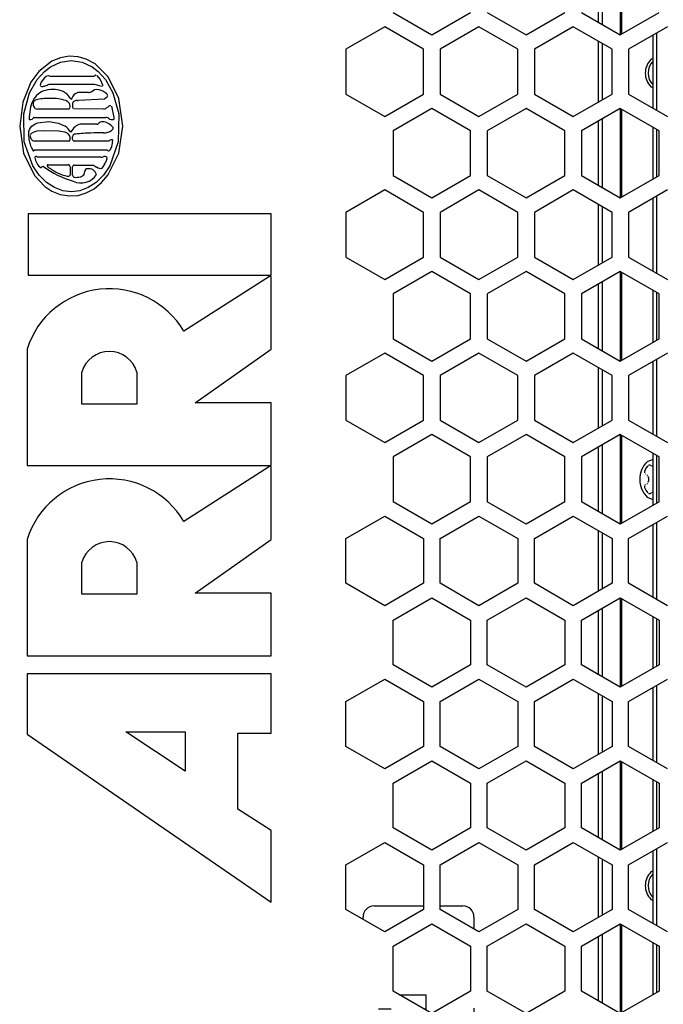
# Model space of a CAD drawing. Header units: millimetres. Extents: x -154 to 86, y -114 to 336.
# Tile 8 of 15: x -46 to 12, y 86 to 175. Entities that reach past the tile are written whole.
import ezdxf

# ---------------------------------------------------------------- set-up
doc = ezdxf.new("R2010")
doc.units = ezdxf.units.MM

# ---------------------------------------------------------------- blocks, each defined once
blk = doc.blocks.new('Gehaeuseschale-oben-Einbaudummy__1', base_point=(-136.349, -11.25))
at = {"color": 7, "linetype": 'Continuous'}
for p, q in [((-12.349, 175.889), (-8.849, 173.869)), ((-8.849, 173.869), (-5.349, 175.889)), ((-3.849, 175.889), (-0.349, 173.869)), ((-0.349, 173.869), (3.151, 175.889)), ((4.651, 175.889), (8.151, 173.869)), ((8.151, 173.869), (11.651, 175.889)), ((-13.099, 174.593), (-16.599, 172.572)), ((-9.599, 172.572), (-13.099, 174.593)), ((-4.599, 174.593), (-8.099, 172.572)), ((-1.099, 172.572), (-4.599, 174.593)), ((3.901, 174.593), (0.401, 172.572)), ((7.401, 172.572), (3.901, 174.593)), ((12.401, 174.593), (8.901, 172.572)), ((-16.599, 172.572), (-16.599, 168.53)), ((-9.599, 168.53), (-9.599, 172.572)), ((-8.099, 172.572), (-8.099, 168.53)), ((-1.099, 168.53), (-1.099, 172.572)), ((0.401, 172.572), (0.401, 168.53)), ((7.401, 168.53), (7.401, 172.572)), ((8.901, 172.572), (8.901, 168.53)), ((-16.599, 168.53), (-13.099, 166.51)), ((-13.099, 166.51), (-9.599, 168.53)), ((-8.099, 168.53), (-4.599, 166.51)), ((-4.599, 166.51), (-1.099, 168.53)), ((0.401, 168.53), (3.901, 166.51)), ((3.901, 166.51), (7.401, 168.53)), ((8.901, 168.53), (12.401, 166.51)), ((-8.849, 167.231), (-12.349, 165.211)), ((-5.349, 165.211), (-8.849, 167.231)), ((-0.349, 167.231), (-3.849, 165.211)), ((3.151, 165.211), (-0.349, 167.231)), ((8.151, 167.231), (4.651, 165.211)), ((11.651, 165.211), (8.151, 167.231)), ((-12.349, 165.211), (-12.349, 161.169)), ((-5.349, 161.169), (-5.349, 165.211)), ((-3.849, 165.211), (-3.849, 161.169)), ((3.151, 161.169), (3.151, 165.211)), ((4.651, 165.211), (4.651, 161.169)), ((11.651, 161.169), (11.651, 165.211)), ((-12.349, 161.169), (-8.849, 159.149)), ((-8.849, 159.149), (-5.349, 161.169)), ((-3.849, 161.169), (-0.349, 159.149)), ((-0.349, 159.149), (3.151, 161.169)), ((4.651, 161.169), (8.151, 159.149)), ((8.151, 159.149), (11.651, 161.169)), ((-13.099, 159.873), (-16.599, 157.852)), ((-9.599, 157.852), (-13.099, 159.873)), ((-4.599, 159.873), (-8.099, 157.852)), ((-1.099, 157.852), (-4.599, 159.873)), ((3.901, 159.873), (0.401, 157.852)), ((7.401, 157.852), (3.901, 159.873)), ((12.401, 159.873), (8.901, 157.852)), ((-16.599, 157.852), (-16.599, 153.81)), ((-9.599, 153.81), (-9.599, 157.852)), ((-8.099, 157.852), (-8.099, 153.81)), ((-1.099, 153.81), (-1.099, 157.852)), ((0.401, 157.852), (0.401, 153.81)), ((7.401, 153.81), (7.401, 157.852)), ((8.901, 157.852), (8.901, 153.81)), ((-16.599, 153.81), (-13.099, 151.79)), ((-13.099, 151.79), (-9.599, 153.81)), ((-8.099, 153.81), (-4.599, 151.79)), ((-4.599, 151.79), (-1.099, 153.81)), ((0.401, 153.81), (3.901, 151.79)), ((3.901, 151.79), (7.401, 153.81)), ((8.901, 153.81), (12.401, 151.79)), ((-8.849, 152.511), (-12.349, 150.491)), ((-5.349, 150.491), (-8.849, 152.511)), ((-0.349, 152.511), (-3.849, 150.491)), ((3.151, 150.491), (-0.349, 152.511)), ((8.151, 152.511), (4.651, 150.491)), ((11.651, 150.491), (8.151, 152.511)), ((-12.349, 150.491), (-12.349, 146.449)), ((-5.349, 146.449), (-5.349, 150.491)), ((-3.849, 150.491), (-3.849, 146.449)), ((3.151, 146.449), (3.151, 150.491)), ((4.651, 150.491), (4.651, 146.449)), ((11.651, 146.449), (11.651, 150.491)), ((-12.349, 146.449), (-8.849, 144.429)), ((-8.849, 144.429), (-5.349, 146.449)), ((-3.849, 146.449), (-0.349, 144.429)), ((-0.349, 144.429), (3.151, 146.449)), ((4.651, 146.449), (8.151, 144.429)), ((8.151, 144.429), (11.651, 146.449)), ((-13.099, 145.153), (-16.599, 143.132)), ((-9.599, 143.132), (-13.099, 145.153)), ((-4.599, 145.153), (-8.099, 143.132)), ((-1.099, 143.132), (-4.599, 145.153)), ((3.901, 145.153), (0.401, 143.132)), ((7.401, 143.132), (3.901, 145.153)), ((12.401, 145.153), (8.901, 143.132)), ((-16.599, 143.132), (-16.599, 139.09)), ((-9.599, 139.09), (-9.599, 143.132)), ((-8.099, 143.132), (-8.099, 139.09)), ((-1.099, 139.09), (-1.099, 143.132)), ((0.401, 143.132), (0.401, 139.09)), ((7.401, 139.09), (7.401, 143.132)), ((8.901, 143.132), (8.901, 139.09)), ((-16.599, 139.09), (-13.099, 137.07)), ((-13.099, 137.07), (-9.599, 139.09)), ((-8.099, 139.09), (-4.599, 137.07)), ((-4.599, 137.07), (-1.099, 139.09)), ((0.401, 139.09), (3.901, 137.07)), ((3.901, 137.07), (7.401, 139.09)), ((8.901, 139.09), (12.401, 137.07)), ((-8.849, 137.791), (-12.349, 135.771)), ((-5.349, 135.771), (-8.849, 137.791)), ((-0.349, 137.791), (-3.849, 135.771)), ((3.151, 135.771), (-0.349, 137.791)), ((8.151, 137.791), (4.651, 135.771)), ((11.651, 135.771), (8.151, 137.791)), ((-12.349, 135.771), (-12.349, 131.729)), ((-5.349, 131.729), (-5.349, 135.771)), ((-3.849, 135.771), (-3.849, 131.729)), ((3.151, 131.729), (3.151, 135.771)), ((4.651, 135.771), (4.651, 131.729)), ((11.651, 131.729), (11.651, 135.771)), ((-8.849, 129.709), (-12.349, 131.729)), ((-5.349, 131.729), (-8.849, 129.709)), ((-0.349, 129.709), (-3.849, 131.729)), ((3.151, 131.729), (-0.349, 129.709)), ((8.151, 129.709), (4.651, 131.729)), ((11.651, 131.729), (8.151, 129.709)), ((-16.599, 128.41), (-13.099, 130.43)), ((-13.099, 130.43), (-9.599, 128.41)), ((-8.099, 128.41), (-4.599, 130.43)), ((-4.599, 130.43), (-1.099, 128.41)), ((0.401, 128.41), (3.901, 130.43)), ((3.901, 130.43), (7.401, 128.41)), ((8.901, 128.41), (12.401, 130.43)), ((-16.599, 124.368), (-16.599, 128.41)), ((-9.599, 128.41), (-9.599, 124.368)), ((-8.099, 124.368), (-8.099, 128.41)), ((-1.099, 128.41), (-1.099, 124.368)), ((0.401, 124.368), (0.401, 128.41)), ((7.401, 128.41), (7.401, 124.368)), ((8.901, 124.368), (8.901, 128.41)), ((-13.099, 122.347), (-16.599, 124.368)), ((-9.599, 124.368), (-13.099, 122.347)), ((-4.599, 122.347), (-8.099, 124.368)), ((-1.099, 124.368), (-4.599, 122.347)), ((3.901, 122.347), (0.401, 124.368)), ((7.401, 124.368), (3.901, 122.347)), ((12.401, 122.347), (8.901, 124.368)), ((-12.349, 121.051), (-8.849, 123.071)), ((-8.849, 123.071), (-5.349, 121.051)), ((-3.849, 121.051), (-0.349, 123.071)), ((-0.349, 123.071), (3.151, 121.051)), ((4.651, 121.051), (8.151, 123.071)), ((8.151, 123.071), (11.651, 121.051)), ((-12.349, 117.009), (-12.349, 121.051)), ((-5.349, 121.051), (-5.349, 117.009)), ((-3.849, 117.009), (-3.849, 121.051)), ((3.151, 121.051), (3.151, 117.009)), ((4.651, 117.009), (4.651, 121.051)), ((11.651, 121.051), (11.651, 117.009)), ((-8.849, 114.989), (-12.349, 117.009)), ((-5.349, 117.009), (-8.849, 114.989)), ((-0.349, 114.989), (-3.849, 117.009)), ((3.151, 117.009), (-0.349, 114.989)), ((8.151, 114.989), (4.651, 117.009)), ((11.651, 117.009), (8.151, 114.989)), ((-16.599, 113.69), (-13.099, 115.71)), ((-13.099, 115.71), (-9.599, 113.69)), ((-8.099, 113.69), (-4.599, 115.71)), ((-4.599, 115.71), (-1.099, 113.69)), ((0.401, 113.69), (3.901, 115.71)), ((3.901, 115.71), (7.401, 113.69)), ((8.901, 113.69), (12.401, 115.71)), ((-16.599, 109.648), (-16.599, 113.69)), ((-9.599, 113.69), (-9.599, 109.648)), ((-8.099, 109.648), (-8.099, 113.69)), ((-1.099, 113.69), (-1.099, 109.648)), ((0.401, 109.648), (0.401, 113.69)), ((7.401, 113.69), (7.401, 109.648)), ((8.901, 109.648), (8.901, 113.69)), ((-13.099, 107.627), (-16.599, 109.648)), ((-9.599, 109.648), (-13.099, 107.627)), ((-4.599, 107.627), (-8.099, 109.648)), ((-1.099, 109.648), (-4.599, 107.627)), ((3.901, 107.627), (0.401, 109.648)), ((7.401, 109.648), (3.901, 107.627)), ((12.401, 107.627), (8.901, 109.648)), ((-12.349, 106.331), (-8.849, 108.351)), ((-8.849, 108.351), (-5.349, 106.331)), ((-3.849, 106.331), (-0.349, 108.351)), ((-0.349, 108.351), (3.151, 106.331)), ((4.651, 106.331), (8.151, 108.351)), ((8.151, 108.351), (11.651, 106.331)), ((-12.349, 102.289), (-12.349, 106.331)), ((-5.349, 106.331), (-5.349, 102.289)), ((-3.849, 102.289), (-3.849, 106.331)), ((3.151, 106.331), (3.151, 102.289)), ((4.651, 102.289), (4.651, 106.331)), ((11.651, 106.331), (11.651, 102.289)), ((-8.849, 100.269), (-12.349, 102.289)), ((-5.349, 102.289), (-8.849, 100.269)), ((-0.349, 100.269), (-3.849, 102.289)), ((3.151, 102.289), (-0.349, 100.269)), ((8.151, 100.269), (4.651, 102.289)), ((11.651, 102.289), (8.151, 100.269)), ((-16.599, 98.97), (-13.099, 100.99)), ((-13.099, 100.99), (-9.599, 98.97)), ((-8.099, 98.97), (-4.599, 100.99)), ((-4.599, 100.99), (-1.099, 98.97)), ((0.401, 98.97), (3.901, 100.99)), ((3.901, 100.99), (7.401, 98.97)), ((8.901, 98.97), (12.401, 100.99)), ((-16.599, 94.928), (-16.599, 98.97)), ((-9.599, 98.97), (-9.599, 94.928)), ((-8.099, 94.928), (-8.099, 98.97)), ((-1.099, 98.97), (-1.099, 94.928)), ((0.401, 94.928), (0.401, 98.97)), ((7.401, 98.97), (7.401, 94.928)), ((8.901, 94.928), (8.901, 98.97)), ((-13.099, 92.907), (-16.599, 94.928)), ((-9.599, 94.928), (-13.099, 92.907)), ((-4.599, 92.907), (-8.099, 94.928)), ((-1.099, 94.928), (-4.599, 92.907)), ((3.901, 92.907), (0.401, 94.928)), ((7.401, 94.928), (3.901, 92.907)), ((12.401, 92.907), (8.901, 94.928)), ((-12.349, 91.611), (-8.849, 93.631)), ((-8.849, 93.631), (-5.349, 91.611)), ((-3.849, 91.611), (-0.349, 93.631)), ((-0.349, 93.631), (3.151, 91.611)), ((4.651, 91.611), (8.151, 93.631)), ((8.151, 93.631), (11.651, 91.611)), ((-12.349, 87.569), (-12.349, 91.611)), ((-5.349, 91.611), (-5.349, 87.569)), ((-3.849, 87.569), (-3.849, 91.611)), ((3.151, 91.611), (3.151, 87.569)), ((4.651, 87.569), (4.651, 91.611)), ((11.651, 91.611), (11.651, 87.569)), ((-8.849, 85.549), (-12.349, 87.569)), ((-5.349, 87.569), (-8.849, 85.549)), ((-0.349, 85.549), (-3.849, 87.569)), ((3.151, 87.569), (-0.349, 85.549)), ((8.151, 85.549), (4.651, 87.569)), ((11.651, 87.569), (8.151, 85.549))]:
    blk.add_line(p, q, dxfattribs=at)
blk = doc.blocks.new('Linsenschraube_selbstfurchend_21__10', base_point=(10.334, 132.473))
at = {"color": 7, "linetype": 'Continuous'}
for p, q in [((10.458, 134.756), (10.334, 134.466)), ((10.334, 134.466), (10.338, 134.336)), ((10.391, 134.252), (10.431, 134.22)), ((10.622, 134.966), (10.458, 134.756)), ((10.737, 135.027), (10.694, 135.014)), ((10.823, 135.026), (10.737, 135.027)), ((10.893, 134.999), (10.823, 135.026)), ((10.935, 134.966), (10.893, 134.999)), ((10.98, 134.931), (10.935, 134.966)), ((11.091, 134.901), (11.033, 134.909)), ((10.543, 134.173), (10.611, 134.112)), ((10.611, 133.388), (10.543, 133.327)), ((10.646, 134.039), (10.678, 133.868)), ((10.678, 133.632), (10.646, 133.461)), ((10.678, 133.868), (10.684, 133.75)), ((10.684, 133.75), (10.678, 133.632)), ((10.338, 133.164), (10.338, 133.019)), ((10.338, 133.019), (10.445, 132.765)), ((10.391, 133.248), (10.356, 133.203)), ((10.431, 133.28), (10.391, 133.248)), ((10.445, 132.765), (10.622, 132.534)), ((10.694, 132.486), (10.737, 132.473)), ((10.737, 132.473), (10.823, 132.474)), ((10.823, 132.474), (10.863, 132.486)), ((10.863, 132.486), (10.935, 132.534)), ((10.935, 132.534), (10.98, 132.569)), ((11.033, 132.591), (11.091, 132.599))]:
    blk.add_line(p, q, dxfattribs=at)
blk = doc.blocks.new('30083-95-10-01-00__19', base_point=(11.084, 19.525))
at = {"color": 7, "linetype": 'Continuous'}
for p, q in [((11.084, 173.832), (11.084, 167.27)), ((11.084, 165.538), (11.084, 160.842)), ((11.084, 159.112), (11.084, 152.55)), ((11.084, 150.818), (11.084, 146.122)), ((11.084, 144.392), (11.084, 137.83)), ((11.084, 136.098), (11.084, 131.402)), ((11.084, 129.67), (11.084, 123.108)), ((11.084, 121.378), (11.084, 116.682)), ((11.084, 114.95), (11.084, 108.388)), ((11.084, 106.658), (11.084, 101.962)), ((11.084, 100.23), (11.084, 93.668)), ((11.084, 91.938), (11.084, 87.242))]:
    blk.add_line(p, q, dxfattribs=at)
at = {"color": 1, "linetype": 'Continuous'}
for p, q in [((11.457, 167.055), (11.457, 174.048)), ((11.457, 161.057), (11.457, 165.323)), ((11.457, 152.335), (11.457, 159.328)), ((11.457, 146.337), (11.457, 150.603)), ((11.457, 137.615), (11.457, 144.608)), ((11.457, 131.617), (11.457, 135.883)), ((11.457, 122.892), (11.457, 129.885)), ((11.457, 116.897), (11.457, 121.163)), ((11.457, 108.172), (11.457, 115.165)), ((11.457, 102.177), (11.457, 106.443)), ((11.457, 93.452), (11.457, 100.445)), ((11.457, 87.457), (11.457, 91.723))]:
    blk.add_line(p, q, dxfattribs=at)
blk = doc.blocks.new('EMV-Filter-vergossen_1__20', base_point=(11.084, 19.525))
blk.add_blockref('30083-95-10-01-00__19', (11.084, 19.525))
blk = doc.blocks.new('ARRI-Logo__21', base_point=(-48.85, 93))
at = {"color": 1, "linetype": 'Continuous'}
for p, q in [((-42.353, 171.81), (-43.112, 171.498)), ((-41.554, 171.945), (-42.353, 171.81)), ((-42.347, 171.41), (-41.366, 171.56)), ((-40.757, 171.898), (-41.554, 171.945)), ((-41.366, 171.56), (-40.385, 171.41)), ((-40.01, 171.682), (-40.757, 171.898)), ((-39.223, 171.252), (-40.01, 171.682)), ((-43.112, 171.498), (-44.285, 170.57)), ((-43.796, 170.558), (-43.25, 170.982)), ((-43.25, 170.982), (-42.347, 171.41)), ((-40.385, 171.41), (-39.482, 170.982)), ((-39.482, 170.982), (-38.936, 170.558)), ((-38.044, 170.077), (-39.223, 171.252)), ((-45.124, 168.653), (-44.441, 169.841)), ((-44.285, 170.57), (-45.002, 169.599)), ((-44.441, 169.841), (-43.796, 170.558)), ((-43.793, 169.99), (-44.071, 169.61)), ((-43.637, 170.125), (-43.793, 169.99)), ((-43.567, 170.162), (-43.637, 170.125)), ((-39.344, 170.101), (-43.173, 170.101)), ((-39.163, 170.237), (-39.344, 170.101)), ((-39.118, 170.255), (-39.163, 170.237)), ((-38.77, 169.886), (-39.034, 170.215)), ((-38.936, 170.558), (-38.291, 169.841)), ((-38.504, 169.262), (-38.77, 169.886)), ((-38.291, 169.841), (-37.608, 168.652)), ((-37.086, 168.139), (-38.044, 170.077)), ((-45.002, 169.599), (-45.749, 167.782)), ((-43.376, 169.431), (-39.26, 169.431)), ((-39.511, 168.76), (-39.267, 168.93)), ((-39.267, 168.93), (-39.134, 168.962)), ((-39.134, 168.962), (-38.879, 168.937)), ((-38.89, 169.311), (-38.549, 169.249)), ((-38.879, 168.937), (-38.514, 168.811)), ((-45.655, 166.743), (-45.124, 168.653)), ((-38.38, 168.067), (-40.732, 167.947)), ((-39.787, 168.677), (-40.619, 168.677)), ((-38.514, 168.811), (-38.263, 168.653)), ((-38.176, 168.211), (-38.38, 168.067)), ((-38.263, 168.653), (-38.161, 168.54)), ((-38.127, 168.273), (-38.176, 168.211)), ((-38.161, 168.54), (-38.123, 168.47)), ((-38.103, 168.327), (-38.127, 168.273)), ((-38.123, 168.47), (-38.103, 168.394)), ((-37.608, 168.652), (-37.077, 166.743)), ((-36.714, 165.638), (-37.086, 168.139)), ((-45.749, 167.782), (-46.019, 165.638)), ((-44.8, 167.731), (-44.808, 167.638)), ((-44.808, 167.638), (-44.797, 167.53)), ((-44.797, 167.53), (-44.752, 167.373)), ((-41.546, 167.169), (-44.428, 167.169)), ((-41.252, 167.68), (-41.263, 167.368)), ((-41.263, 167.368), (-41.239, 167.273)), ((-41.221, 167.769), (-41.252, 167.68)), ((-41.239, 167.273), (-41.21, 167.223)), ((-41.189, 167.815), (-41.221, 167.769)), ((-41.132, 167.862), (-41.189, 167.815)), ((-41.067, 167.899), (-41.132, 167.862)), ((-38.423, 167.169), (-41.126, 167.182)), ((-40.833, 167.947), (-40.732, 167.947)), ((-38.423, 167.169), (-38.345, 167.193)), ((-38.345, 167.193), (-38.255, 167.241)), ((-38.255, 167.241), (-38.051, 167.384)), ((-38.051, 167.384), (-37.947, 167.451)), ((-37.947, 167.451), (-37.854, 167.486)), ((-37.854, 167.486), (-37.814, 167.491)), ((-37.728, 167.444), (-37.515, 166.411)), ((-45.606, 164.223), (-45.655, 166.743)), ((-45.17, 166.236), (-45.102, 166.231)), ((-44.81, 166.363), (-44.907, 166.271)), ((-44.761, 166.401), (-44.81, 166.363)), ((-44.704, 166.427), (-44.761, 166.401)), ((-44.704, 166.427), (-38.243, 166.427)), ((-37.881, 166.231), (-37.932, 166.255)), ((-37.757, 166.197), (-37.881, 166.231)), ((-37.557, 166.204), (-37.757, 166.197)), ((-37.538, 166.25), (-37.557, 166.204)), ((-37.515, 166.411), (-37.538, 166.25)), ((-37.077, 166.743), (-37.127, 164.223)), ((-46.019, 165.638), (-45.665, 163.181)), ((-45.192, 165.143), (-45.147, 165.315)), ((-45.147, 165.315), (-45.047, 165.485)), ((-45.047, 165.485), (-44.923, 165.627)), ((-44.923, 165.627), (-44.617, 165.837)), ((-44.617, 165.837), (-44.382, 165.931)), ((-44.382, 165.931), (-43.388, 166.056)), ((-43.388, 166.056), (-42.523, 165.901)), ((-42.523, 165.901), (-41.928, 165.638)), ((-39.073, 165.805), (-40.552, 165.805)), ((-37.083, 163.191), (-36.714, 165.638)), ((-45.208, 164.917), (-45.192, 165.143)), ((-45.17, 164.43), (-45.208, 164.917)), ((-45.084, 164.06), (-45.17, 164.43)), ((-45.035, 164.904), (-45.075, 164.837)), ((-44.992, 164.951), (-45.035, 164.904)), ((-44.911, 165.013), (-44.992, 164.951)), ((-44.757, 165.09), (-44.911, 165.013)), ((-44.461, 165.172), (-44.757, 165.09)), ((-43.878, 165.22), (-44.461, 165.172)), ((-42.492, 165.179), (-43.878, 165.22)), ((-41.956, 165.093), (-42.492, 165.179)), ((-41.77, 165.023), (-41.956, 165.093)), ((-41.702, 164.981), (-41.77, 165.023)), ((-41.654, 164.932), (-41.702, 164.981)), ((-41.271, 164.453), (-41.271, 164.681)), ((-41.198, 164.334), (-41.271, 164.453)), ((-44.841, 162.054), (-45.606, 164.223)), ((-44.979, 163.771), (-45.084, 164.06)), ((-41.522, 164.286), (-44.692, 164.286)), ((-37.968, 164.286), (-41.103, 164.286)), ((-37.127, 164.223), (-37.891, 162.053)), ((-45.665, 163.181), (-44.686, 161.172)), ((-44.704, 163.484), (-38.1, 163.484)), ((-38.71, 162.826), (-44.453, 162.826)), ((-38.061, 161.212), (-37.083, 163.191)), ((-44.26, 161.204), (-44.841, 162.054)), ((-43.46, 162.145), (-41.641, 162.145)), ((-41.473, 161.953), (-41.473, 161.211)), ((-41.247, 161.211), (-41.247, 161.953)), ((-41.067, 162.12), (-39.356, 162.12)), ((-39.356, 162.12), (-39.081, 161.929)), ((-38.937, 161.842), (-39.081, 161.929)), ((-38.811, 161.795), (-38.937, 161.842)), ((-38.717, 161.79), (-38.811, 161.795)), ((-38.65, 161.823), (-38.717, 161.79)), ((-38.519, 161.95), (-38.65, 161.823)), ((-38.363, 162.192), (-38.519, 161.95)), ((-37.891, 162.053), (-38.472, 161.204)), ((-44.686, 161.172), (-43.748, 160.184)), ((-43.596, 160.546), (-44.26, 161.204)), ((-38.472, 161.204), (-39.136, 160.546)), ((-38.63, 160.544), (-38.061, 161.212)), ((-43.748, 160.184), (-43.126, 159.773)), ((-42.882, 160.083), (-43.596, 160.546)), ((-42.136, 159.808), (-42.882, 160.083)), ((-39.85, 160.083), (-40.596, 159.808)), ((-40.014, 159.599), (-39.309, 159.982)), ((-39.136, 160.546), (-39.85, 160.083)), ((-39.309, 159.982), (-38.63, 160.544)), ((-43.126, 159.773), (-42.355, 159.462)), ((-42.355, 159.462), (-41.542, 159.33)), ((-41.366, 159.716), (-42.136, 159.808)), ((-41.542, 159.33), (-40.756, 159.381)), ((-40.596, 159.808), (-41.366, 159.716)), ((-40.756, 159.381), (-40.014, 159.599)), ((-23.351, 157.727), (-45.25, 157.727)), ((-45.25, 157.727), (-45.25, 152.17)), ((-23.351, 152.17), (-23.351, 157.727)), ((-45.25, 152.17), (-23.351, 152.17)), ((-23.494, 152.069), (-31.207, 147.118)), ((-23.351, 152.069), (-23.494, 152.069)), ((-23.351, 145.502), (-23.351, 152.069)), ((-45.351, 145.502), (-45.351, 134.994)), ((-30.197, 140.653), (-23.351, 145.502)), ((-40.402, 140.551), (-40.402, 143.439)), ((-35.45, 143.439), (-35.45, 140.551)), ((-35.45, 140.551), (-40.402, 140.551)), ((-23.351, 140.653), (-30.197, 140.653)), ((-23.351, 134.994), (-23.351, 140.653)), ((-45.351, 134.994), (-23.351, 134.994)), ((-23.494, 134.902), (-31.207, 129.951)), ((-23.351, 134.902), (-23.494, 134.902)), ((-23.351, 128.335), (-23.351, 134.902)), ((-45.351, 128.335), (-45.351, 117.827)), ((-30.197, 123.486), (-23.351, 128.335)), ((-40.402, 123.384), (-40.402, 126.273)), ((-35.45, 126.273), (-35.45, 123.384)), ((-35.45, 123.384), (-40.402, 123.384)), ((-23.351, 123.486), (-30.197, 123.486)), ((-23.351, 117.827), (-23.351, 123.486)), ((-45.351, 117.827), (-23.351, 117.827)), ((-23.351, 116.211), (-45.351, 116.211)), ((-45.351, 116.211), (-45.351, 110.755)), ((-23.351, 110.856), (-23.351, 116.211)), ((-45.351, 110.755), (-23.351, 95.6)), ((-31.106, 107.421), (-36.461, 110.957)), ((-36.461, 110.957), (-31.106, 110.957)), ((-31.106, 110.957), (-31.106, 107.421)), ((-26.358, 103.986), (-26.358, 110.856)), ((-26.358, 110.856), (-23.351, 110.856)), ((-23.351, 102.066), (-26.358, 103.986)), ((-23.351, 95.6), (-23.351, 102.066))]:
    blk.add_line(p, q, dxfattribs=at)
for centre, radius, start, end in [((-43.613, 168.854), 1.322, 70.56247, 85.42176), ((-43.269, 167.156), 1.754, 103.51684, 154.08493), ((-43.421, 169.229), 0.753, 149.60539, 171.92129), ((-44.044, 169.326), 0.123, 175.81583, 287.87041), ((-44.22, 170.832), 1.638, 277.50127, 288.09084), ((-44.128, 170.612), 1.4, 287.33568, 302.50903), ((-43.034, 166.268), 2.672, 85.42166, 103.97007), ((-42.917, 166.977), 1.958, 65.42331, 87.18488), ((-33.245, 187.372), 18.922, 251.46481, 252.6437), ((-44.366, 167.578), 0.46, 97.31929, 160.54065), ((-43.398, 163.187), 4.955, 87.77893, 101.96795), ((-43.074, 164.503), 3.637, 70.63108, 92.07562), ((-42.745, 167.438), 1.467, 29.44518, 64.05009), ((-41.285, 168.229), 0.195, 201.05993, 252.91251), ((-40.636, 167.928), 0.716, 133.20423, 170.72924), ((-40.644, 168.053), 0.625, 87.73442, 140.57516), ((-39.787, 169.174), 0.497, 270.00203, 303.67911), ((-37.122, 165.869), 8.057, 170.79225, 177.38586), ((-41.775, 166.592), 3.348, 156.5786, 170.26392), ((-44.427, 167.53), 0.361, 205.77577, 269.8076), ((-42.113, 167.284), 0.695, 33.18442, 69.28797), ((-42.012, 167.437), 0.538, 330.06234, 356.17489), ((-41.916, 167.445), 0.443, 354.42578, 29.82475), ((-40.833, 167.357), 0.59, 89.9642, 113.31862), ((-45.067, 166.557), 0.327, 263.83976, 299.28178), ((-38.249, 166.049), 0.378, 32.93101, 89.03132), ((-43.133, 163.936), 2.085, 33.89342, 54.69824), ((-38.78, 163.45), 3.098, 136.60414, 147.83217), ((-40.427, 164.924), 0.89, 98.10675, 132.75096), ((-39.073, 166.043), 0.238, 270, 308.41421), ((-38.163, 165.336), 0.923, 139.57904, 145.68527), ((-38.546, 165.482), 0.554, 73.39332, 125.22175), ((-38.727, 164.566), 1.486, 42.83975, 76.81968), ((-38.541, 166.367), 1.373, 289.80451, 311.1951), ((-37.755, 165.455), 0.17, 314.33007, 45.66993), ((-44.527, 164.784), 0.56, 180.75398, 216.22536), ((-44.66, 164.671), 0.386, 214.27588, 265.21893), ((-42.007, 164.524), 0.541, 333.9561, 49.13785), ((-40.98, 164.613), 0.298, 86.3069, 166.74535), ((-39.327, 152.358), 12.658, 91.30757, 97.41854), ((-38.781, 129.223), 35.799, 89.50851, 91.33545), ((-38.423, 166.138), 1.118, 267.36474, 288.08086), ((-37.702, 164.334), 0.077, 355.33516, 107.22188), ((-43.592, 164.235), 1.463, 198.46758, 212.89335), ((-41.083, 164.446), 0.161, 224.00028, 262.77066), ((-37.328, 163.306), 1.171, 109.80229, 123.13074), ((-38.475, 163.959), 0.773, 316.68894, 348.69631), ((-40.453, 164.558), 2.837, 344.65169, 355.33516), ((-44.763, 163.464), 0.0619, 202.53789, 18.99442), ((-44.547, 162.805), 0.097, 12.82077, 174.46272), ((-43.437, 162.891), 1.21, 183.65449, 237.07727), ((-38.717, 163.566), 0.739, 270.5229, 291.69549), ((-38.335, 162.606), 0.294, 49.85247, 111.69549), ((-38.371, 162.727), 0.247, 335.46942, 24.53058), ((-37.858, 163.695), 0.321, 221.08254, 242.82223), ((-37.971, 163.48), 0.0779, 244.40601, 318.76481), ((-43.899, 161.788), 0.214, 84.14483, 155.72387), ((-38.781, 168.815), 8.508, 233.20872, 253.51389), ((-43.479, 162.077), 0.0701, 74.10716, 188.22695), ((-43.391, 162.071), 0.158, 181.23401, 244.0723), ((-37.49, 171.053), 10.904, 236.80316, 241.99157), ((-41.653, 161.965), 0.18, 356.19029, 86.19029), ((-41.073, 161.947), 0.173, 87.85369, 177.85369), ((-39.917, 161.546), 0.237, 88.93701, 182.25987), ((-39.796, 161.062), 0.73, 15.57824, 99.225), ((-41.355, 163.967), 3.478, 329.32264, 337.30721), ((-40.961, 164.743), 3.704, 243.55834, 258.00093), ((-41.66, 161.329), 0.221, 251.28354, 327.83434), ((-41.004, 161.25), 0.246, 188.97705, 254.24074), ((-40.497, 162.189), 1.685, 245.49936, 326.46744), ((-40.981, 162.847), 1.835, 267.19431, 282.73157), ((-40.682, 161.692), 0.645, 279.45516, 304.94545), ((-40.679, 161.54), 0.525, 314.21626, 359.66738), ((-37.92, 143.168), 7.789, 30.46947, 162.56717), ((-37.926, 142.722), 2.577, 16.16424, 163.83576), ((-37.92, 126.002), 7.789, 30.46947, 162.56717), ((-37.926, 125.555), 2.577, 16.16424, 163.83576)]:
    blk.add_arc(centre, radius, start, end, dxfattribs=at)
blk = doc.blocks.new('Platte__22', base_point=(-82.349, 19.75))
at = {"color": 7, "linetype": 'Continuous'}
for centre in [(12.151, 170.42), (12.151, 97.08)]:
    blk.add_arc(centre, 1.5, 135.00007, 224.99993, dxfattribs=at)
blk = doc.blocks.new('Gehaeuse__25', base_point=(-84.849, 19.75))
at = {"color": 7, "linetype": 'Continuous'}
for p, q in [((8.151, 181.951), (8.151, 173.869)), ((11.084, 171.728), (10.914, 171.657)), ((10.914, 169.183), (11.084, 169.112)), ((8.151, 167.231), (8.151, 159.149)), ((8.151, 152.511), (8.151, 144.429)), ((8.151, 137.791), (8.151, 129.709)), ((11.084, 135.558), (10.56, 135.341)), ((10.56, 132.159), (11.084, 131.942)), ((8.151, 123.071), (8.151, 114.989)), ((8.151, 108.351), (8.151, 100.269)), ((11.084, 98.388), (10.914, 98.317)), ((10.914, 95.843), (11.084, 95.772)), ((8.151, 93.631), (8.151, 85.549))]:
    blk.add_line(p, q, dxfattribs=at)
at = {"color": 1, "linetype": 'Continuous'}
for p, q in [((8.251, 181.894), (8.251, 173.926)), ((6.551, 174.792), (6.551, 181.028)), ((6.551, 168.04), (6.551, 173.063)), ((8.251, 167.174), (8.251, 159.206)), ((6.551, 160.072), (6.551, 166.308)), ((6.551, 153.32), (6.551, 158.343)), ((8.251, 152.454), (8.251, 144.486)), ((6.551, 145.352), (6.551, 151.588)), ((6.551, 138.6), (6.551, 143.623)), ((6.551, 130.632), (6.551, 136.868)), ((8.251, 137.734), (8.251, 129.766)), ((6.551, 123.877), (6.551, 128.9)), ((8.251, 123.014), (8.251, 115.046)), ((6.551, 115.912), (6.551, 122.148)), ((6.551, 109.157), (6.551, 114.18)), ((8.251, 108.294), (8.251, 100.326)), ((6.551, 101.192), (6.551, 107.428)), ((6.551, 94.437), (6.551, 99.46)), ((8.251, 93.574), (8.251, 85.606)), ((6.551, 86.472), (6.551, 92.708))]:
    blk.add_line(p, q, dxfattribs=at)
at = {"color": 7, "linetype": 'Continuous'}
for centre, radius, start, end in [((12.151, 170.42), 1.75, 134.99997, 225.00003), ((12.151, 133.75), 2.25, 134.99998, 225.00002), ((12.151, 97.08), 1.75, 134.99997, 225.00003)]:
    blk.add_arc(centre, radius, start, end, dxfattribs=at)
blk = doc.blocks.new('Label-Gehaeuse__26', base_point=(-74.849, 22.05))
at = {"color": 7, "linetype": 'Continuous'}
for p, q in [((6.151, 180.797), (6.151, 175.023)), ((6.151, 173.294), (6.151, 167.809)), ((6.151, 166.077), (6.151, 160.303)), ((6.151, 158.574), (6.151, 153.089)), ((6.151, 151.357), (6.151, 145.583)), ((6.151, 143.854), (6.151, 138.369)), ((6.151, 136.637), (6.151, 130.863)), ((6.151, 129.131), (6.151, 123.646)), ((6.151, 121.917), (6.151, 116.143)), ((6.151, 114.411), (6.151, 108.926)), ((6.151, 107.197), (6.151, 101.423)), ((6.151, 99.691), (6.151, 94.206)), ((6.151, 92.477), (6.151, 86.703))]:
    blk.add_line(p, q, dxfattribs=at)
blk = doc.blocks.new('Label__27', base_point=(-15.049, 42.25))
at = {"color": 7, "linetype": 'Continuous'}
for p, q in [((-14.049, 95.25), (-9.599, 95.25)), ((-8.099, 95.25), (-6.049, 95.25)), ((-15.049, 94.033), (-15.049, 94.25)), ((-5.049, 94.25), (-5.049, 93.167)), ((-11.766, 87.233), (-9.399, 87.233)), ((-9.399, 87.233), (-9.399, 85.94)), ((-12.528, 85.94), (-13.67, 85.94)), ((-9.399, 85.94), (-9.528, 85.94)), ((-5.049, 86.01), (-5.049, 78.447)), ((-15.049, 79.313), (-15.049, 85.144)), ((-13.831, 85.048), (-10.982, 85.048)), ((-13.831, 84.944), (-13.831, 85.048)), ((-10.802, 84.944), (-13.831, 84.944)), ((-6.539, 84.648), (-7.409, 84.648)), ((-7.266, 84.455), (-7.387, 84.431)), ((-7.087, 84.391), (-7.266, 84.455)), ((-7.198, 84.77), (-7.098, 84.77)), ((-7.098, 84.77), (-7.098, 84.828)), ((-6.983, 84.911), (-6.983, 84.77)), ((-6.983, 84.77), (-6.539, 84.77)), ((-6.539, 84.53), (-6.811, 84.37)), ((-6.539, 84.77), (-6.539, 84.648)), ((-6.539, 84.53), (-6.539, 84.377)), ((-13.831, 83.625), (-13.831, 84.334)), ((-13.831, 84.334), (-9.745, 84.334)), ((-9.599, 83.625), (-13.831, 83.625)), ((-7.537, 84.182), (-7.539, 84.127)), ((-7.539, 83.718), (-7.539, 84.127)), ((-6.539, 83.718), (-7.539, 83.718)), ((-7.532, 84.235), (-7.537, 84.182)), ((-7.512, 84.314), (-7.532, 84.235)), ((-7.444, 84.398), (-7.512, 84.314)), ((-7.428, 84.132), (-7.426, 84.176)), ((-7.428, 84.132), (-7.428, 83.84)), ((-7.428, 83.84), (-7.098, 83.84)), ((-7.426, 84.176), (-7.383, 84.281)), ((-7.383, 84.281), (-7.266, 84.329)), ((-7.161, 84.295), (-7.124, 84.251)), ((-7.098, 83.84), (-7.098, 84.102)), ((-7.006, 84.253), (-7.087, 84.391)), ((-6.983, 84.215), (-7.006, 84.253)), ((-6.921, 84.291), (-6.983, 84.215)), ((-6.983, 83.982), (-6.983, 83.84)), ((-6.983, 83.84), (-6.539, 83.84)), ((-6.945, 84.113), (-6.904, 84.152)), ((-6.811, 84.37), (-6.921, 84.291)), ((-6.865, 84.181), (-6.787, 84.231)), ((-6.787, 84.231), (-6.747, 84.255)), ((-6.747, 84.255), (-6.539, 84.377)), ((-6.539, 83.84), (-6.539, 83.718)), ((-13.831, 82.336), (-13.831, 82.861)), ((-13.831, 82.861), (-9.599, 82.861)), ((-7.263, 83.128), (-7.263, 83.244)), ((-6.539, 82.992), (-7.263, 83.244)), ((-7.263, 83.128), (-6.821, 82.98)), ((-6.83, 82.895), (-7.263, 82.751)), ((-7.263, 82.632), (-6.539, 82.886)), ((-7.263, 82.632), (-7.263, 82.751)), ((-6.539, 82.992), (-6.539, 82.886)), ((-9.599, 82.336), (-13.831, 82.336)), ((-7.266, 81.808), (-7.387, 81.784)), ((-7.181, 82.477), (-7.28, 82.259)), ((-7.28, 82.259), (-7.179, 82.034)), ((-7.087, 81.744), (-7.266, 81.808)), ((-6.983, 82.557), (-7.181, 82.477)), ((-7.179, 82.26), (-7.108, 82.4)), ((-7.122, 82.129), (-7.179, 82.26)), ((-7.179, 82.034), (-6.977, 81.952)), ((-7.011, 82.075), (-7.122, 82.129)), ((-7.108, 82.4), (-7.01, 82.438)), ((-6.971, 82.07), (-7.011, 82.075)), ((-7.01, 82.438), (-6.971, 82.443)), ((-6.903, 82.562), (-6.983, 82.557)), ((-6.977, 81.952), (-6.895, 81.947)), ((-6.971, 82.07), (-6.971, 82.443)), ((-6.903, 82.562), (-6.87, 82.064)), ((-6.895, 81.947), (-6.816, 81.952)), ((-6.817, 82.069), (-6.87, 82.064)), ((-6.687, 82.126), (-6.817, 82.069)), ((-6.816, 81.952), (-6.62, 82.032)), ((-6.539, 81.883), (-6.811, 81.723)), ((-6.757, 82.558), (-6.739, 82.429)), ((-6.708, 82.543), (-6.757, 82.558)), ((-6.739, 82.429), (-6.659, 82.372)), ((-6.584, 82.456), (-6.708, 82.543)), ((-6.625, 82.291), (-6.687, 82.126)), ((-6.659, 82.372), (-6.625, 82.291)), ((-6.62, 82.032), (-6.523, 82.265)), ((-6.526, 82.316), (-6.584, 82.456)), ((-6.539, 81.883), (-6.539, 81.73)), ((-6.523, 82.265), (-6.526, 82.316)), ((-13.831, 81.637), (-9.599, 81.637)), ((-13.831, 80.929), (-13.831, 81.637)), ((-9.599, 80.929), (-13.831, 80.929)), ((-7.537, 81.535), (-7.539, 81.48)), ((-7.539, 81.071), (-7.539, 81.48)), ((-6.539, 81.071), (-7.539, 81.071)), ((-7.532, 81.588), (-7.537, 81.535)), ((-7.523, 81.633), (-7.532, 81.588)), ((-7.444, 81.751), (-7.523, 81.633)), ((-7.428, 81.485), (-7.426, 81.529)), ((-7.428, 81.485), (-7.428, 81.193)), ((-7.428, 81.193), (-7.098, 81.193)), ((-7.426, 81.529), (-7.383, 81.634)), ((-7.383, 81.634), (-7.266, 81.682)), ((-7.161, 81.648), (-7.124, 81.604)), ((-7.098, 81.193), (-7.098, 81.455)), ((-7.006, 81.606), (-7.087, 81.744)), ((-6.994, 81.548), (-7.006, 81.606)), ((-6.952, 81.613), (-6.994, 81.548)), ((-6.983, 81.335), (-6.983, 81.193)), ((-6.983, 81.193), (-6.539, 81.193)), ((-6.811, 81.723), (-6.952, 81.613)), ((-6.945, 81.466), (-6.904, 81.505)), ((-6.865, 81.534), (-6.787, 81.584)), ((-6.787, 81.584), (-6.747, 81.608)), ((-6.747, 81.608), (-6.539, 81.73)), ((-6.539, 81.193), (-6.539, 81.071)), ((-15.049, 72.156), (-15.049, 77.584)), ((-5.049, 71.29), (-5.049, 63.727)), ((-15.049, 64.593), (-15.049, 70.424)), ((-7.539, 67.472), (-7.539, 67.594)), ((-7.539, 67.594), (-6.657, 67.594)), ((-6.657, 67.594), (-6.657, 68.048)), ((-6.657, 68.048), (-6.539, 68.048)), ((-6.539, 68.048), (-6.539, 67.472)), ((-13.831, 66.768), (-9.599, 66.768)), ((-13.831, 65.83), (-13.831, 66.768)), ((-6.539, 67.472), (-7.539, 67.472)), ((-7.537, 67.014), (-7.539, 66.958)), ((-7.539, 66.55), (-7.539, 66.958)), ((-7.532, 67.066), (-7.537, 67.014)), ((-7.523, 67.111), (-7.532, 67.066)), ((-7.444, 67.23), (-7.523, 67.111)), ((-7.428, 66.963), (-7.426, 67.007)), ((-7.428, 66.963), (-7.428, 66.671)), ((-7.428, 66.671), (-7.098, 66.671)), ((-7.426, 67.007), (-7.383, 67.113)), ((-7.301, 67.284), (-7.387, 67.262)), ((-7.383, 67.113), (-7.266, 67.161)), ((-7.087, 67.223), (-7.301, 67.284)), ((-7.161, 67.126), (-7.124, 67.082)), ((-7.098, 66.671), (-7.098, 66.934)), ((-7.006, 67.084), (-7.087, 67.223)), ((-6.983, 67.046), (-7.006, 67.084)), ((-6.921, 67.122), (-6.983, 67.046)), ((-6.983, 66.813), (-6.983, 66.671)), ((-6.983, 66.671), (-6.539, 66.671)), ((-6.945, 66.944), (-6.904, 66.983)), ((-6.811, 67.201), (-6.921, 67.122)), ((-6.865, 67.012), (-6.787, 67.062)), ((-6.539, 67.362), (-6.811, 67.201)), ((-6.787, 67.062), (-6.747, 67.086)), ((-6.747, 67.086), (-6.539, 67.208)), ((-6.539, 67.362), (-6.539, 67.208)), ((-6.539, 66.671), (-6.539, 66.55)), ((-9.599, 65.83), (-13.831, 65.83)), ((-6.539, 66.55), (-7.539, 66.55)), ((-7.537, 66.084), (-7.539, 66.028)), ((-7.539, 65.62), (-7.539, 66.028)), ((-7.532, 66.137), (-7.537, 66.084)), ((-7.523, 66.182), (-7.532, 66.137)), ((-7.444, 66.3), (-7.523, 66.182)), ((-7.428, 66.033), (-7.426, 66.078)), ((-7.428, 66.033), (-7.428, 65.742)), ((-7.426, 66.078), (-7.383, 66.183)), ((-7.301, 66.355), (-7.387, 66.333)), ((-7.383, 66.183), (-7.266, 66.231)), ((-7.087, 66.293), (-7.301, 66.355)), ((-7.161, 66.196), (-7.124, 66.152)), ((-7.098, 65.742), (-7.098, 66.004)), ((-7.006, 66.155), (-7.087, 66.293)), ((-6.994, 66.097), (-7.006, 66.155)), ((-6.921, 66.192), (-6.994, 66.097)), ((-6.983, 65.883), (-6.983, 65.742)), ((-6.945, 66.015), (-6.904, 66.054)), ((-6.811, 66.272), (-6.921, 66.192)), ((-6.865, 66.082), (-6.787, 66.133)), ((-6.539, 66.432), (-6.811, 66.272)), ((-6.787, 66.133), (-6.747, 66.157)), ((-6.747, 66.157), (-6.539, 66.279)), ((-6.539, 66.432), (-6.539, 66.279)), ((-7.534, 65.223), (-7.547, 65.173)), ((-6.539, 65.62), (-7.539, 65.62)), ((-7.443, 65.358), (-7.503, 65.29)), ((-7.439, 65.082), (-7.437, 65.128)), ((-7.437, 65.128), (-7.391, 65.243)), ((-7.428, 65.742), (-7.098, 65.742)), ((-7.391, 65.243), (-7.249, 65.307)), ((-7.256, 65.424), (-7.383, 65.395)), ((-7.256, 65.424), (-7.249, 65.307)), ((-7.147, 65.022), (-7.183, 64.931)), ((-7.129, 65.09), (-7.147, 65.022)), ((-7.112, 65.157), (-7.129, 65.09)), ((-7.076, 65.269), (-7.112, 65.157)), ((-7.051, 64.906), (-7.016, 65.005)), ((-6.988, 65.395), (-7.046, 65.328)), ((-7.016, 65.005), (-7, 65.062)), ((-7, 65.062), (-6.985, 65.12)), ((-6.985, 65.12), (-6.94, 65.249)), ((-6.983, 65.742), (-6.539, 65.742)), ((-6.94, 65.249), (-6.904, 65.299)), ((-6.855, 65.45), (-6.937, 65.427)), ((-6.729, 64.884), (-6.839, 64.837)), ((-6.81, 65.334), (-6.765, 65.327)), ((-6.702, 65.425), (-6.787, 65.449)), ((-6.765, 65.327), (-6.711, 65.297)), ((-6.683, 64.938), (-6.729, 64.884)), ((-6.711, 65.297), (-6.673, 65.249)), ((-6.642, 65.071), (-6.659, 64.99)), ((-6.655, 65.206), (-6.642, 65.134)), ((-6.58, 65.321), (-6.642, 65.389)), ((-6.581, 64.865), (-6.546, 64.939)), ((-6.546, 65.253), (-6.58, 65.321)), ((-6.524, 65.154), (-6.546, 65.253)), ((-6.546, 64.939), (-6.524, 65.055)), ((-6.539, 65.742), (-6.539, 65.62)), ((-6.522, 65.111), (-6.524, 65.154)), ((-6.524, 65.055), (-6.522, 65.111)), ((-13.831, 64.163), (-13.831, 64.455)), ((-13.831, 64.455), (-11.389, 64.455)), ((-11.894, 64.163), (-13.831, 64.163)), ((-6.839, 64.837), (-6.866, 64.776)), ((-6.765, 64.731), (-6.68, 64.768)), ((-6.68, 64.768), (-6.581, 64.865)), ((-9.399, 63.1), (-10.739, 63.1)), ((-10.234, 63.392), (-9.399, 63.392)), ((-9.399, 63.392), (-9.399, 63.1)), ((-7.554, 63.405), (-7.556, 63.36)), ((-7.556, 63.36), (-7.554, 63.319)), ((-7.547, 63.456), (-7.554, 63.405)), ((-7.554, 63.319), (-7.535, 63.224)), ((-7.505, 63.159), (-7.448, 63.094)), ((-7.437, 63.317), (-7.439, 63.365)), ((-7.395, 63.204), (-7.437, 63.317)), ((-7.289, 63.153), (-7.395, 63.204)), ((-7.2, 63.189), (-7.289, 63.153)), ((-7.134, 63.082), (-7.08, 63.139)), ((-15.049, 57.436), (-15.049, 62.864)), ((-11.858, 62.454), (-9.399, 62.454)), ((-9.399, 62.454), (-9.399, 62.162)), ((-7.554, 62.546), (-7.556, 62.501)), ((-7.556, 62.501), (-7.554, 62.461)), ((-7.534, 62.647), (-7.554, 62.546)), ((-7.554, 62.461), (-7.535, 62.366)), ((-7.505, 62.301), (-7.448, 62.235)), ((-7.443, 62.783), (-7.503, 62.714)), ((-7.439, 62.506), (-7.437, 62.552)), ((-7.437, 62.458), (-7.439, 62.506)), ((-7.437, 62.552), (-7.391, 62.667)), ((-7.395, 62.345), (-7.437, 62.458)), ((-7.289, 62.295), (-7.395, 62.345)), ((-7.393, 63.06), (-7.312, 63.038)), ((-7.391, 62.667), (-7.249, 62.731)), ((-7.291, 62.845), (-7.383, 62.819)), ((-7.291, 62.845), (-7.249, 62.731)), ((-7.183, 62.355), (-7.289, 62.295)), ((-7.252, 63.037), (-7.179, 63.056)), ((-7.147, 62.446), (-7.183, 62.355)), ((-7.129, 62.514), (-7.147, 62.446)), ((-7.134, 62.224), (-7.08, 62.281)), ((-7.112, 62.581), (-7.129, 62.514)), ((-7.076, 62.693), (-7.112, 62.581)), ((-7.051, 62.33), (-7.016, 62.429)), ((-6.988, 62.819), (-7.046, 62.752)), ((-7.016, 62.429), (-7, 62.486)), ((-7, 62.486), (-6.985, 62.544)), ((-6.985, 62.544), (-6.94, 62.673)), ((-6.94, 62.673), (-6.904, 62.723)), ((-6.855, 62.874), (-6.937, 62.851)), ((-6.865, 63.046), (-6.86, 63.001)), ((-6.86, 63.001), (-6.816, 63.004)), ((-6.839, 62.261), (-6.86, 62.142)), ((-6.767, 62.284), (-6.839, 62.261)), ((-6.81, 62.758), (-6.765, 62.751)), ((-6.702, 62.849), (-6.787, 62.873)), ((-6.683, 62.362), (-6.767, 62.284)), ((-6.765, 62.751), (-6.711, 62.721)), ((-6.716, 62.173), (-6.647, 62.215)), ((-6.711, 62.721), (-6.673, 62.673)), ((-6.642, 62.495), (-6.659, 62.414)), ((-6.655, 62.63), (-6.642, 62.558)), ((-6.647, 62.215), (-6.561, 62.325)), ((-6.58, 62.745), (-6.642, 62.813)), ((-6.561, 62.325), (-6.546, 62.363)), ((-6.524, 62.578), (-6.546, 62.677)), ((-6.546, 62.363), (-6.524, 62.479)), ((-6.522, 62.535), (-6.524, 62.578)), ((-6.524, 62.479), (-6.522, 62.535)), ((-9.399, 62.162), (-12.349, 62.162)), ((-6.539, 61.817), (-7.539, 62.07)), ((-7.539, 61.947), (-7.539, 62.07)), ((-7.539, 61.947), (-6.896, 61.802)), ((-7.033, 61.685), (-7.539, 61.553)), ((-7.539, 61.406), (-7.539, 61.553)), ((-7.539, 61.406), (-6.864, 61.23)), ((-7.393, 62.202), (-7.312, 62.179)), ((-7.301, 61.505), (-6.539, 61.699)), ((-6.539, 61.254), (-7.301, 61.449)), ((-7.252, 62.179), (-7.179, 62.197)), ((-6.945, 61.707), (-7.033, 61.685)), ((-6.757, 61.745), (-6.945, 61.707)), ((-6.86, 62.142), (-6.816, 62.145)), ((-6.816, 62.145), (-6.716, 62.173)), ((-6.679, 61.757), (-6.757, 61.745)), ((-6.539, 61.817), (-6.539, 61.699)), ((-12.349, 60.828), (-9.399, 60.828)), ((-9.399, 60.828), (-9.399, 59.891)), ((-6.883, 61.15), (-7.539, 61.01)), ((-7.539, 60.855), (-6.539, 61.129)), ((-7.539, 60.855), (-7.539, 61.01)), ((-6.539, 60.602), (-7.539, 60.855)), ((-7.539, 60.732), (-7.539, 60.855)), ((-7.539, 60.732), (-6.896, 60.587)), ((-7.033, 60.47), (-7.539, 60.338)), ((-7.301, 60.29), (-6.539, 60.484)), ((-6.945, 60.492), (-7.033, 60.47)), ((-6.757, 60.53), (-6.945, 60.492)), ((-6.679, 60.542), (-6.757, 60.53)), ((-6.539, 61.254), (-6.539, 61.129)), ((-6.539, 60.602), (-6.539, 60.484)), ((-9.399, 59.891), (-12.349, 59.891)), ((-7.539, 60.191), (-7.539, 60.338)), ((-7.539, 60.191), (-6.864, 60.015)), ((-6.883, 59.935), (-7.539, 59.795)), ((-7.539, 59.67), (-6.539, 59.914)), ((-7.539, 59.67), (-7.539, 59.795)), ((-7.539, 59.557), (-6.539, 59.557)), ((-7.539, 59.392), (-7.539, 59.557)), ((-6.539, 60.039), (-7.301, 60.234)), ((-6.539, 60.039), (-6.539, 59.914)), ((-6.539, 59.557), (-6.539, 59.439)), ((-12.349, 59.182), (-9.399, 59.182)), ((-9.399, 59.078), (-12.349, 59.078)), ((-9.399, 59.182), (-9.399, 59.078)), ((-7.539, 59.392), (-6.843, 59.172)), ((-6.831, 59.079), (-7.539, 58.861)), ((-7.539, 58.677), (-7.539, 58.861)), ((-6.539, 58.677), (-7.539, 58.677)), ((-7.39, 58.795), (-6.539, 59.061)), ((-7.39, 58.795), (-6.539, 58.795)), ((-6.539, 59.439), (-7.376, 59.439)), ((-6.539, 59.171), (-7.376, 59.439)), ((-6.539, 59.171), (-6.539, 59.061)), ((-6.539, 58.795), (-6.539, 58.677)), ((-12.349, 58.182), (-9.399, 58.182)), ((-9.399, 58.077), (-12.259, 58.077)), ((-9.399, 58.182), (-9.399, 58.077)), ((-7.539, 58.32), (-7.539, 58.484)), ((-7.539, 58.484), (-6.539, 58.484)), ((-7.539, 58.32), (-6.843, 58.099)), ((-6.831, 58.006), (-7.539, 57.788)), ((-7.539, 57.605), (-7.539, 57.788)), ((-7.39, 57.722), (-6.539, 57.989)), ((-6.539, 58.367), (-7.376, 58.367)), ((-6.539, 58.099), (-7.376, 58.367)), ((-6.539, 58.484), (-6.539, 58.367)), ((-6.539, 58.099), (-6.539, 57.989)), ((-11.176, 57.452), (-9.399, 57.452)), ((-9.399, 57.452), (-9.399, 56.744)), ((-6.539, 57.605), (-7.539, 57.605)), ((-7.539, 57.412), (-6.592, 57.412)), ((-7.539, 57.248), (-7.539, 57.412)), ((-7.539, 57.248), (-7.111, 57.112)), ((-7.39, 57.722), (-6.539, 57.722)), ((-6.795, 57.294), (-7.376, 57.294)), ((-7.002, 57.175), (-7.376, 57.294)), ((-6.539, 57.722), (-6.539, 57.605)), ((-13.831, 55.577), (-13.831, 56.102)), ((-13.831, 56.102), (-11.838, 56.102)), ((-12.949, 56.744), (-13.249, 56.744)), ((-9.399, 56.744), (-9.949, 56.744)), ((-5.049, 56.57), (-5.049, 49.007)), ((-15.049, 49.873), (-15.049, 55.704)), ((-10.927, 55.577), (-13.831, 55.577)), ((-6.539, 55.46), (-6.972, 55.46)), ((-6.769, 55.578), (-6.539, 55.578)), ((-6.539, 55.578), (-6.539, 55.46)), ((-13.831, 55.055), (-10.025, 55.055)), ((-13.831, 54.951), (-13.831, 55.055)), ((-9.845, 54.951), (-13.831, 54.951)), ((-13.831, 53.534), (-13.831, 54.243)), ((-13.831, 54.243), (-9.599, 54.243)), ((-9.599, 53.534), (-13.831, 53.534)), ((-13.831, 51.909), (-13.831, 52.617)), ((-13.831, 52.617), (-9.599, 52.617)), ((-9.599, 51.909), (-13.831, 51.909)), ((-13.831, 51.283), (-13.831, 51.387)), ((-13.831, 51.387), (-9.599, 51.387)), ((-9.599, 51.283), (-13.831, 51.283)), ((-13.831, 50.471), (-13.831, 50.575)), ((-13.831, 50.575), (-9.934, 50.575)), ((-10.114, 50.471), (-13.831, 50.471)), ((-13.831, 49.699), (-11.45, 49.699)), ((-13.831, 49.17), (-13.831, 49.699)), ((-9.399, 49.154), (-9.399, 48.407)), ((-15.049, 43.25), (-15.049, 48.144)), ((-9.399, 48.407), (-10.692, 48.407)), ((-9.399, 47.24), (-12.349, 47.24)), ((-11.486, 47.949), (-9.399, 47.949)), ((-9.399, 47.949), (-9.399, 47.24)), ((-12.349, 46.323), (-9.399, 46.323)), ((-9.399, 46.219), (-12.349, 46.219)), ((-9.399, 46.323), (-9.399, 46.219)), ((-12.349, 45.281), (-9.399, 45.281)), ((-9.399, 44.755), (-12.349, 44.755)), ((-9.399, 45.281), (-9.399, 44.755)), ((-14.871, 42.819), (-15.049, 43.25)), ((-7.357, 42.25), (-10.341, 42.25))]:
    blk.add_line(p, q, dxfattribs=at)
for centre, radius, start, end in [((-14.049, 94.25), 1, 90, 180), ((-6.049, 94.25), 1, 0, 90), ((-5.908, 56.588), 4.665, 99.50528, 102.06416), ((-5.908, 55.373), 4.665, 99.50528, 102.06416)]:
    blk.add_arc(centre, radius, start, end, dxfattribs=at)
blk = doc.blocks.new('Netzteil-LCC600-28U-9P_1__28', base_point=(-84.849, 19.577))
for name, p in [('Gehaeuse__25', (-84.849, 19.75)), ('Platte__22', (-82.349, 19.75)), ('Label-Gehaeuse__26', (-74.849, 22.05)), ('Label__27', (-15.049, 42.25))]:
    blk.add_blockref(name, p)
blk = doc.blocks.new('Netzteil-S360__32', base_point=(-154.349, -114.25))
for name, p in [('Gehaeuseschale-oben-Einbaudummy__1', (-136.349, -11.25)), ('EMV-Filter-vergossen_1__20', (11.084, 19.525)), ('Netzteil-LCC600-28U-9P_1__28', (-84.849, 19.577)), ('ARRI-Logo__21', (-48.85, 93)), ('Linsenschraube_selbstfurchend_21__10', (10.334, 132.473))]:
    blk.add_blockref(name, p)
blk = doc.blocks.new('DrfsichtA', base_point=(97, 111))
blk.add_blockref('Netzteil-S360__32', (-154.349, -114.25))

msp = doc.modelspace()

# ---------------------------------------------------------------- block references
msp.add_blockref('DrfsichtA', (97, 111))

doc.saveas('drawing.dxf')
